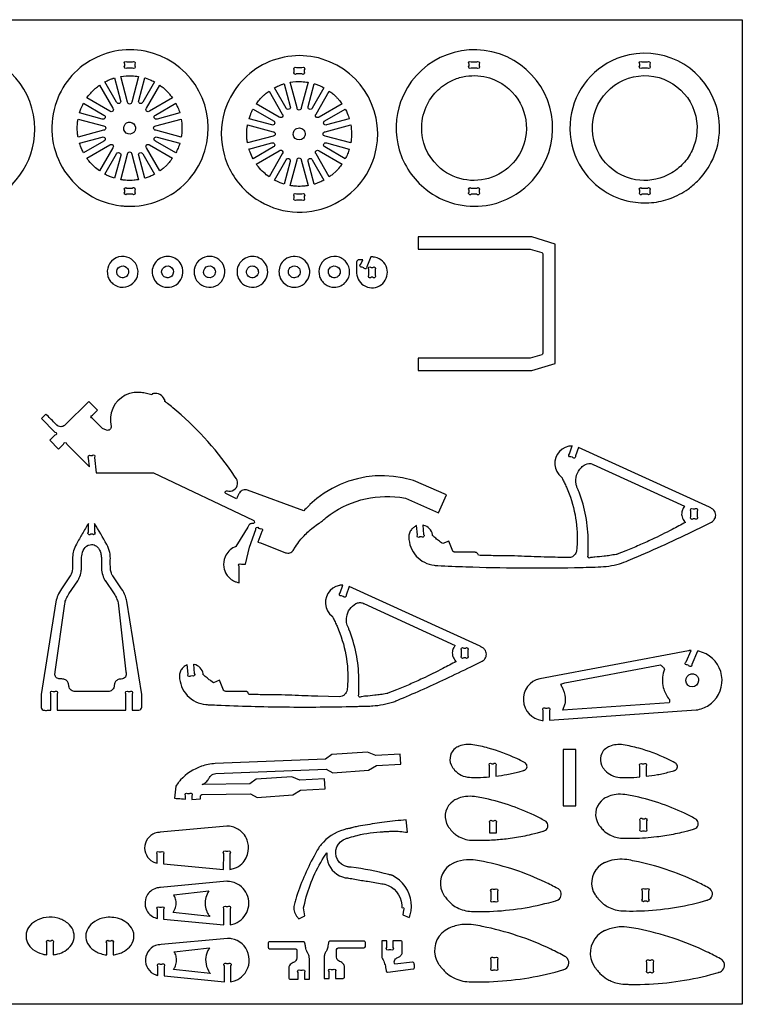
# Model space of a CAD drawing. Extents: x -1643 to 1837, y -1145 to 742.
# Tile 3 of 3: x 452 to 1837, y -1145 to 742. Entities that reach past the tile are written whole.
import ezdxf

# ---------------------------------------------------------------- set-up
doc = ezdxf.new("R2010")
doc.units = 0
doc.header["$MEASUREMENT"] = 0
doc.layers.get('0').update_dxf_attribs({"linetype": 'CONTINUOUS'})
doc.layers.add('SECTIONCUTEDGES', color=18, linetype='CONTINUOUS')

msp = doc.modelspace()

# ---------------------------------------------------------------- linework, layer by layer
msp.add_lwpolyline([(1837.2, -1144.6), (-1643.2, -1144.6), (-1643.2, 741.9), (1837.2, 741.9)], close=True)
at = {"layer": 'SECTIONCUTEDGES'}
for points in [[(209.6, 444.5, 0.325322), (377.3, 389.5, 0.325497), (481.1, 532.1, 0.371858), (353.1, 680.4, 0.371962), (187.7, 575.4, 0.115164), (183.4, 507.4, 0.115322)], [(664.1, 384.4, 0.112364), (728.6, 399.3, 0.210055), (807, 490.9, 0.414116), (706.8, 677.8, 0.414311), (520, 577.7, 0.221929), (538.1, 452, 0.222236), (646, 385.4, 0.015157), (654.8, 384.7, 0.014233)], [(1231, 416.5, 0.206957), (1345.9, 386.1, 0.283205), (1466, 487.5, 0.410681), (1372, 676.2, 0.410721), (1182.3, 584.5, 0.157062), (1179.6, 492.7, 0.156826)], [(657.6, 661.2), (668.2, 661.2, -1), (672.5, 657), (672.5, 653.5, -1), (668.2, 649.2), (657.6, 649.2, -1), (653.3, 653.5), (653.3, 657, -1)], [(890.4, 409.7, 0.254136), (1030.2, 379.1, 0.254134), (1131.9, 479.7, 0.414116), (1031.7, 666.6, 0.414311), (844.9, 566.4, 0.14489), (844.4, 481.3, 0.144775)], [(1317.7, 661.2), (1328.3, 661.2, -1), (1332.6, 657), (1332.6, 653.5, -1), (1328.3, 649.2), (1317.7, 649.2, -1), (1313.4, 653.5), (1313.4, 657, -1)], [(1572.4, 413.7, 0.096009), (1622.5, 393.6, 0.068853), (1663.3, 391.5, 0.067711), (1699.2, 399.5, 0.064759), (1733.3, 417.5, 0.042288), (1751.1, 432.4, 0.076087), (1777.1, 467.6, 0.210202), (1785.1, 582.7, 0.404304), (1606.2, 670.8, 0.290152), (1507.9, 553, 0.289788)], [(1644.9, 661.2), (1655.5, 661.2, -1), (1659.7, 657), (1659.7, 653.5, -1), (1655.5, 649.2), (1644.9, 649.2, -1), (1640.6, 653.5), (1640.6, 657, -1)], [(982.5, 650), (993.1, 650, -1), (997.4, 645.7), (997.4, 642.2, -1), (993.1, 638), (982.5, 638, -1), (978.3, 642.2), (978.3, 645.7, -1)], [(633.9, 630.4), (645.5, 586.9, -1), (637.8, 583.7), (615.3, 622.7, -0.012176), (623.7, 626.7, -0.019565), (629.1, 628.9, -0.009363), (631.5, 629.7, 0.003121)], [(680, 633.2), (666.9, 584.2, -1), (658.7, 584.2), (645.6, 633.2, -0.057699), (667.1, 634.5, -0.024823)], [(710.4, 622.8), (687.8, 583.7, -1), (680.1, 586.9), (691.7, 630.5, 0.006199), (692.2, 630.4, -0.0186), (692.6, 630.3), (701.9, 626.9, -0.018388), (706.2, 624.9, 0.006129)], [(1005, 621.9), (991.8, 572.9, -1), (983.6, 572.9), (970.5, 621.9, -0.057699), (992, 623.3, -0.024823)], [(1253.6, 461.6, -0.211285), (1222.6, 536.5, -0.111358), (1233.5, 580, -0.08886), (1254.1, 607.4, -0.085912), (1283.8, 626.8, -0.063127), (1307.3, 633.5, -0.114379), (1352.8, 630.2, -0.173245), (1406.7, 589.7, -0.172762), (1422.8, 524, -0.286521), (1357.7, 440.1, -0.286207)], [(1715.8, 458.4, -0.083314), (1686.7, 440.9, -0.158081), (1625, 437, -0.418063), (1553.2, 560.5, -0.417665), (1677.6, 630.9, -0.195857), (1737.2, 584.3, -0.195502), (1747.3, 509.2, -0.076037), (1735.4, 481.2, -0.077055)], [(605, 616.4), (630.4, 572.5, -1), (624.6, 566.7), (580.7, 592, -0.014778), (586.6, 599.5, -0.028539), (593.5, 606.9, -0.018438), (597.7, 610.7, -0.011345)], [(744.9, 592), (701, 566.7, -1), (695.2, 572.5), (720.6, 616.4, 0.006303), (723.7, 614.1, -0.01891), (726.8, 611.8, -0.017187), (730.5, 608.6, -0.012321), (735.3, 603.7, -0.018926), (739.3, 599.2, -0.012469)], [(930, 605.2), (955.4, 561.2, -1), (949.6, 555.4), (905.6, 580.8, -0.014778), (911.5, 588.3, -0.028539), (918.4, 595.6, -0.018438), (922.7, 599.4, -0.011345)], [(958.8, 619.2), (970.5, 575.7, -1), (962.7, 572.5), (940.2, 611.4, -0.012176), (948.6, 615.4, -0.019565), (954, 617.6, -0.009363), (956.4, 618.4, 0.003121)], [(1035.3, 611.5), (1012.8, 572.5, -1), (1005, 575.7), (1016.7, 619.2, 0.006199), (1017.1, 619.1, -0.0186), (1017.6, 619), (1026.9, 615.6, -0.018388), (1031.1, 613.6, 0.006129)], [(1069.9, 580.8), (1025.9, 555.4, -1), (1020.1, 561.2), (1045.5, 605.1, 0.006303), (1048.6, 602.9, -0.01891), (1051.7, 600.5, -0.017187), (1055.4, 597.3, -0.012321), (1060.2, 592.5, -0.018926), (1064.2, 588, -0.012469)], [(574.4, 581.8), (613.4, 559.3, -1), (610.1, 551.5), (566.7, 563.2, -0.012918), (569.4, 570.9, -0.018758), (571.5, 576.1, -0.010898), (572.9, 579, 0.003632)], [(759, 563.2), (715.5, 551.5, -1), (712.3, 559.3), (751.2, 581.8, -0.026072), (755.1, 573.7, -0.02074)], [(899.3, 570.6), (938.3, 548.1, -1), (935.1, 540.3), (891.6, 551.9, -0.012918), (894.3, 559.7, -0.018758), (896.5, 564.9, -0.010898), (897.9, 567.7, 0.003632)], [(1083.9, 551.9), (1040.4, 540.3, -1), (1037.2, 548.1), (1076.2, 570.6, -0.026072), (1080, 562.5, -0.020703)], [(563.9, 551.5), (612.9, 538.4, -1), (612.9, 530.2), (563.9, 517, 0.006429), (563.3, 520.6, -0.01929), (562.8, 524.1), (562.3, 534.3), (562.8, 544.4, -0.018896), (563.3, 548, 0.006298)], [(761.7, 517.1), (712.7, 530.2, -1), (712.7, 538.4), (761.7, 551.5, -0.035509), (763.1, 535.7, -0.037792), (762.3, 520.8, -0.007975), (762, 518.9, 0.002658)], [(667.2, 523.7, -0.781821), (654, 541.5, -0.781093), (674, 532, -0.122906), (671.6, 527, -0.122447)], [(888.8, 540.2), (937.8, 527.1, -1), (937.8, 518.9), (888.8, 505.8, 0.006429), (888.2, 509.3, -0.01929), (887.7, 512.9), (887.2, 523), (887.7, 533.2, -0.018896), (888.2, 536.7, 0.006298)], [(992, 512.4, -0.385134), (977.7, 517.6, -0.384041), (981.4, 532.5, -0.445044), (997.8, 528.4, -0.443903)], [(1086.7, 505.8), (1037.6, 518.9, -1), (1037.6, 527.1), (1086.6, 540.3, -0.035509), (1088.1, 524.4, -0.037792), (1087.2, 509.6, -0.007975), (1087, 507.7, 0.002658)], [(566.6, 505.3), (610.1, 517, -1), (613.4, 509.2), (574.4, 486.7, -0.020623), (568.6, 499.5, -0.019978), (566.8, 504.4, -0.019766), (566.7, 504.9, 0.006588)], [(751.2, 486.7), (712.3, 509.2, -1), (715.5, 517), (759, 505.4, -0.023422), (755.6, 496, -0.022807)], [(580.7, 476.5), (624.6, 501.9, -1), (630.4, 496.1), (605.1, 452.2, -0.024397), (594.8, 460.4, -0.042082), (584.6, 471.3, -0.010889), (582.6, 473.9, 0.00363)], [(720.6, 452.1), (695.2, 496.1, -1), (701, 501.9), (744.9, 476.5, -0.014529), (738.4, 468.2, -0.022653), (733.9, 463.2), (726.8, 456.8, -0.018394), (723.7, 454.4, 0.006131)], [(891.5, 494.1), (935.1, 505.8, -1), (938.3, 498), (899.3, 475.5, -0.020623), (893.5, 488.2, -0.019978), (891.8, 493.2, -0.019766), (891.6, 493.6, 0.006588)], [(905.6, 465.3), (949.6, 490.6, -1), (955.4, 484.8), (930, 440.9, -0.024397), (919.8, 449.2, -0.042082), (909.5, 460.1, -0.010889), (907.5, 462.7, 0.00363)], [(1045.5, 440.9), (1020.1, 484.8, -1), (1025.9, 490.6), (1069.9, 465.3, -0.014529), (1063.4, 457, -0.022653), (1058.8, 452), (1051.7, 445.5, -0.018394), (1048.6, 443.2, 0.006131)], [(1076.2, 475.5), (1037.2, 498, -1), (1040.4, 505.8), (1083.9, 494.1, -0.023422), (1080.5, 484.7, -0.022807)], [(615.3, 445.8), (637.8, 484.8, -1), (645.6, 481.6), (633.9, 438.1, -0.012234), (626.4, 440.7, -0.017991), (621.4, 442.8, -0.010478), (618.3, 444.3, 0.003492)], [(645.6, 435.4), (658.7, 484.4, -1), (666.9, 484.4), (680, 435.4, -0.013089), (671.3, 434.3, -0.036535), (657.8, 434, -0.015577), (652.4, 434.4, -0.012352)], [(691.7, 438.1), (680.1, 481.6, -1), (687.8, 484.8), (710.4, 445.8, 0.006248), (706.2, 443.7, -0.018746), (701.9, 441.7), (692.6, 438.3, -0.018599), (692.2, 438.2, 0.006199)], [(940.2, 434.6), (962.7, 473.6, -1), (970.5, 470.4), (958.8, 426.9, -0.012234), (951.3, 429.5, -0.017991), (946.3, 431.6, -0.010478), (943.3, 433, 0.003492)], [(970.5, 424.1), (983.6, 473.1, -1), (991.8, 473.1), (1005, 424.1, -0.013089), (996.2, 423, -0.036535), (982.7, 422.7, -0.015577), (977.3, 423.2, -0.012352)], [(1016.7, 426.8), (1005, 470.4, -1), (1012.8, 473.6), (1035.3, 434.5, 0.006248), (1031.1, 432.4, -0.018746), (1026.9, 430.4), (1017.6, 427, -0.018599), (1017.1, 426.9, 0.006199)], [(672.5, 415.1), (672.5, 411.6, -1), (668.2, 407.3), (657.6, 407.3, -1), (653.3, 411.6), (653.3, 415.1, -1), (657.6, 419.3), (668.2, 419.3, -1)], [(1317.7, 419.3), (1328.3, 419.3, -1), (1332.6, 415.1), (1332.6, 411.6, -1), (1328.3, 407.3), (1317.7, 407.3, -1), (1313.4, 411.6), (1313.4, 415.1, -1)], [(1644.9, 419.3), (1655.5, 419.3, -1), (1659.7, 415.1), (1659.7, 411.6, -1), (1655.5, 407.3), (1644.9, 407.3, -1), (1640.6, 411.6), (1640.6, 415.1, -1)], [(982.5, 408.1), (993.1, 408.1, -1), (997.4, 403.8), (997.4, 400.3, -1), (993.1, 396.1), (982.5, 396.1, -1), (978.3, 400.3), (978.3, 403.8, -1)], [(1215.9, 69.8), (1433.8, 69.8), (1478.3, 83.3), (1478.3, 312.1), (1433.8, 325.7), (1215.9, 325.7), (1215.9, 302.4), (1430.3, 302.4), (1452.9, 295.6, -0.331314), (1455.1, 292.8), (1455.1, 102.7, -0.331314), (1452.9, 99.8), (1430.3, 93.1), (1215.9, 93.1)], [(630.6, 236, 0.865068), (673.9, 275.2, 0.86425), (621.2, 250, 0.072818), (624.8, 242.3, 0.072347)], [(717.8, 235.1, 0.318391), (751.9, 234.2, 0.317954), (764.1, 266.2, 0.517503), (719, 283.3, 0.517001)], [(797.1, 236, 0.74091), (844.2, 267.2, 0.740811), (787.6, 267.6, 0.14889), (787.5, 250.3, 0.148825)], [(879.3, 236, 0.331799), (914.6, 234.3, 0.331521), (926.3, 267.6, 0.502041), (881.7, 283.3, 0.501728)], [(962, 234.3, 0.63423), (1007.9, 261.6, 0.633992), (957.6, 279.7, 0.223996), (949.1, 256, 0.223818)], [(1037.3, 235.1, 0.166963), (1054.9, 229.2, 0.218695), (1077.8, 240, 0.177291), (1084.5, 258.4, 0.171132), (1077.8, 277.6, 0.189397), (1059.6, 288, 0.183559), (1038.5, 283.3, 0.164151), (1027.3, 268.9, 0.158029), (1026.8, 250, 0.081931), (1030.7, 242, 0.075339)], [(1125.3, 287.3), (1117.2, 268.7, -1), (1111.6, 266.5), (1108.4, 267.9, -1), (1106.2, 273.5), (1109.7, 281.5), (1101, 281.5, 0.146455), (1099.4, 280.7, 0.196282), (1097.8, 277.1), (1097.8, 256.3, 0.597776), (1144.9, 234.1, 0.597766), (1137.5, 285.6, 0.052723), (1132, 286.9, 0.044487)], [(646, 247.9, -0.127868), (640.8, 251.3, -0.137935), (638.3, 256.5, -0.320239), (643.9, 268.6, -0.324958), (657, 267.2, -0.217691), (660.8, 258.4, -0.220677), (656.6, 250, -0.140127), (650.6, 247.5, -0.112138)], [(732.6, 247.8, -0.15519), (726.5, 251.9, -0.312546), (725.8, 264.7, -0.392669), (740.6, 268.9, -0.389755), (745.9, 254.4, -0.204093), (739.9, 248.4, -0.136251), (733.2, 247.7, -0.015884), (732.9, 247.7, -0.015468)], [(808.6, 250, -0.389326), (806.7, 265.4, -0.393682), (821.7, 268.5, -0.425563), (825.3, 252.6, -0.30245), (813.5, 247.7, -0.064927), (811, 248.5, -0.063676)], [(887.4, 254.9, -0.275396), (889.4, 266.1, -0.267762), (900.4, 269.9, -0.183622), (907, 265.9, -0.175376), (909.5, 258.2, -0.249087), (904.2, 249.2, -0.472136)], [(974.6, 248.1, -0.160814), (969.1, 252.5, -0.156528), (967.1, 259.4, -0.261047), (972.8, 268.6, -0.251161), (983.9, 268.8, -0.13635), (988.1, 264.9, -0.240204), (988.9, 254.4, -0.195756), (983.1, 248.4, -0.192418)], [(1051.1, 248.1, -0.355945), (1043.7, 260.5, -0.188687), (1047.8, 267.5, -0.315158), (1060.9, 268.4, -0.316961), (1066.1, 256.5, -0.219082), (1060.6, 248.9, -0.217765)], [(1125.6, 267.4), (1129.1, 267.4, -1), (1133.3, 263.2), (1133.3, 252.5, -1), (1129.1, 248.3), (1125.6, 248.3, -1), (1121.3, 252.5), (1121.3, 263.2, -1)], [(493.8, -22.4), (519.6, -48.3, -1), (519.6, -54.3), (509.9, -63.9), (526.7, -80.7), (536.3, -71.1, -1), (542.3, -71.1), (585.9, -114.7), (584.2, -98, -1), (588, -93.4), (591.1, -93.1, -1), (595.7, -96.8), (598.7, -126.4), (708.4, -126.4), (899.8, -216.8, -0.168887), (901.7, -218.8, -0.362921), (900.5, -223.1, -0.089504), (899.3, -223.6, -0.079719), (898, -223.7, 0.015746), (896.2, -223.7, 0.104795), (894.2, -224.1, 0.167951), (891.2, -226.8, -0.009744), (883.1, -240.9), (866.6, -267.7, -0.104608), (866.1, -267.9, 0.035992), (863.9, -268.8, 0.188726), (845.7, -287.4, 0.136053), (843.2, -307, 0.111308), (848.5, -320.9, 0.142971), (864.4, -334.4, 0.032757), (867.2, -335.4, 0.017693), (872.6, -336.8), (872.6, -305.7, -1), (876.9, -301.4), (884.6, -301.4), (892.7, -268.5), (904.6, -234.9, -1), (910.1, -232.3), (913.4, -233.5, -1), (915.9, -238.9), (908.8, -259, -0.0051), (913.6, -260.5, -0.011435), (915.8, -261.2), (961.7, -279.3, 0.161502), (969.8, -279.6, 0.169689), (976.2, -275, 0.018768), (978.3, -271.6, -0.030198), (987.3, -258.3, -0.042786), (1003.8, -240.3, -0.036783), (1026.1, -222.6, -0.013895), (1028.4, -221.1, 0.025116), (1030.8, -219.6, 0.025774), (1033.9, -217, -0.018155), (1039.6, -212.1, -0.204103), (1180.4, -173.2), (1191.8, -175.1), (1254.9, -202.7), (1269.9, -168.4), (1206.8, -140.8), (1185.7, -135.8), (1168.5, -133.1), (1151.1, -132), (1133.7, -132.3), (1116.4, -134.2), (1099.3, -137.5), (1082.6, -142.4), (1066.3, -148.6), (1050.7, -156.3), (1035.8, -165.2), (1021.7, -175.5), (1008.5, -186.9, 0.013028), (1006, -189.3, -0.002171), (996.4, -199.4), (888.6, -159.5, 0.161142), (880, -159.5, 0.167596), (873.4, -164.5, 0.03262), (872.1, -166.8, -0.002417), (867.4, -176.1), (846.9, -165.8, -0.162704), (846.1, -164.5, -0.252017), (846.9, -161.5, -0.283369), (850.1, -160.7, 0.098494), (856, -161.3, 0.501374), (868.7, -140.6, 0.048434), (867.5, -138.1, 0.007698), (858, -123.9, 0.069513), (745.4, -1.5, 0.005338), (735.2, 6.7, 0.010401), (729.9, 10.7, -0.035073), (730.4, 11.6, 0.136057), (730.6, 12.1, 0.100505), (730.5, 12.5, 0.016455), (729.6, 14.5, 0.341491), (708.6, 25.4, 0.016455), (706.4, 25, 0.112005), (706.1, 24.8, 0.134653), (705.9, 24.5, -0.022312), (705.3, 23.2, 0.028235), (695.1, 25.9, 0.028606), (684.8, 27.5, 0.006314), (681.6, 27.8, 0.013802), (680.2, 27.8), (671.3, 27.5), (662.7, 25.6), (654.5, 22.3), (646.9, 17.7), (640.3, 11.9), (634.7, 5), (630.4, -2.8), (627.5, -11.1), (626, -19.8), (626, -28.7), (627.6, -37.4, -0.120312), (626.9, -40.7, -0.115005), (624.7, -43.5, -0.125142), (621.8, -44.8, -0.119875), (618.5, -44.6), (610.8, -41.6), (591.5, -22, -1), (591.5, -16.1), (601.2, -6.4), (584.4, 10.4), (539.4, -34.5, -0.145804), (533, -37.7, -0.210214), (524, -35.5, -0.016381), (523.6, -35.2, -0.008191), (522.8, -34.5, -0.009829), (518.7, -30.4, 0.001638), (502.3, -13.9)], [(1523, -77.6), (1517.2, -94, -1), (1511.8, -96.6), (1508.5, -95.4, -1), (1505.9, -90), (1511.3, -74.9, -0.009124), (1506.8, -75.2, 0.035207), (1504.4, -75.5), (1497.8, -77.5), (1491.8, -80.9), (1486.6, -85.4), (1482.4, -91), (1479.5, -97.2), (1477.9, -103.9), (1477.8, -110.8), (1479.1, -117.6), (1481.8, -124), (1485.7, -129.6), (1490.7, -134.4, -0.066761), (1491.3, -135.5, 0.023228), (1492.2, -137.5, 0.00512), (1496.2, -145.6, -0.014428), (1500, -153.7, -0.05613), (1516.5, -206.5, -0.057387), (1520.5, -260.4, -0.014084), (1519.5, -274.9, -0.122169), (1517.1, -281.9, -0.258679), (1503.9, -288.8, -0.000991), (1463.3, -287.8, -0.003047), (1413.7, -286.1, 0.006155), (1387, -285.3, 0.003714), (1373.3, -285.2, -0.004918), (1359.6, -285.1, -0.002398), (1345.4, -284.7, 0.000799), (1331.2, -284.3, 0.028598), (1330, -281.6, 0.161536), (1327.5, -279.2, 0.057098), (1326.3, -278.8, 0.047308), (1324.9, -278.6), (1286.6, -278.6, -0.081624), (1284.8, -278, -0.074835), (1283, -276.9, -0.020482), (1282.6, -276.5, -0.045194), (1282.5, -276.4), (1274.5, -257.1), (1263, -261.9), (1260.4, -260.2, -0.015251), (1253, -254.7, -0.015251), (1245.9, -248.7, 0.009145), (1244, -247.1, -0.096768), (1243.6, -246.6, -0.120073), (1243.5, -245.9, 0.047499), (1243.3, -244.6, 0.141524), (1237.3, -233.3, 0.141524), (1226.3, -227, 0.016567), (1225.4, -226.8, -0.005522), (1224.5, -226.6), (1226.3, -244.2, -1), (1222.5, -248.8), (1219, -249.2, -1), (1214.4, -245.4), (1212.5, -227.2, 0.004185), (1207.3, -230.8, 0.073254), (1202.8, -235, 0.086359), (1199.1, -241.7, 0.085895), (1197.9, -249.3, 0.181323), (1212.2, -285.7, 0.182665), (1246.7, -303.5, 0.017132), (1253.4, -304.1, 0.002988), (1307.4, -306.3, 0.006952), (1411.4, -308.5, 0.006952), (1515.5, -307.8, 0.001959), (1560.6, -306.7, 0.061284), (1601.5, -300.5, 0.032703), (1618.5, -294.5, 0.000916), (1636.6, -286.7, 0.00617), (1696.8, -259.9, 0.006143), (1756.5, -231.4), (1778.3, -220.6, 0.107121), (1783.5, -215.9, 0.158648), (1786.3, -207.5, 0.179758), (1782.8, -198.1, 0.084569), (1778.3, -194.4, 0.011402), (1776.8, -193.6, 0.006019), (1774, -192.2)], [(1547, -288.7), (1545.9, -288.7, -1), (1541.7, -284.4), (1541.7, -282, -0.005457), (1541.7, -269.7, -0.005557), (1541.8, -263.9, 0.010785), (1541.9, -258, 0.044291), (1537.3, -209.5, 0.045327), (1524.4, -163.6, 0.011839), (1520.3, -153.6, -0.056794), (1518.6, -148, -0.12358), (1519.6, -130.9, -0.12042), (1528.7, -115.9, -0.074062), (1536.3, -110.3, -0.231079), (1550, -109.8, -0.017826), (1550.6, -110.1, 0.011527), (1551.2, -110.4), (1726.6, -190.4, 0.033575), (1723.9, -194.2, 0.089461), (1721.3, -200.9, 0.115413), (1721.7, -210.8, 0.115536), (1726.5, -219.5, 0.020408), (1727.3, -220.4, -0.006802), (1728.2, -221.2, -0.003887), (1702.7, -234.8, -0.01123), (1663.9, -254, -0.006478), (1639.2, -265.1, -0.006479), (1614.2, -275.6), (1597.4, -282.3, -0.027258), (1595.4, -282.7, -0.004531), (1583.2, -284.7, -0.00906), (1572.6, -286.1, -0.005336), (1554.6, -287.9, -0.019134), (1552.7, -288, -0.021054)], [(1738.5, -210.3), (1738.5, -199.7, -1), (1742.7, -195.4), (1746.3, -195.4, -1), (1750.5, -199.7), (1750.5, -210.3, -1), (1746.3, -214.6), (1742.7, -214.6, -1)], [(511.7, -581.3), (511.7, -549.7, -1), (515.9, -545.4), (519.5, -545.4, -1), (523.7, -549.7), (523.7, -581.3), (655.7, -581.3), (655.7, -549.7, -1), (659.9, -545.4), (663.5, -545.4, -1), (667.7, -549.7), (667.7, -581.3), (680.7, -581.3, 0.185813), (684.4, -579.4, 0.172664), (686.1, -575.3), (686.1, -551.2), (657.5, -372.3, 0.048631), (654.7, -362.7, 0.053476), (647.3, -348.7), (630.3, -323.9, -0.042369), (628.7, -320.8, -0.05136), (626.4, -312.7, -0.022282), (626, -309.6, -0.018567), (625.8, -305.9, -0.006146), (625.8, -289.6, 0.052443), (624.8, -279.2, 0.080341), (618.8, -263.4, 0.0006), (595.7, -223.2), (595.7, -239.9, -1), (591.5, -244.1), (587.9, -244.1, -1), (583.7, -239.9), (583.7, -223.2, -0.001265), (572.1, -243, 0.003794), (560.7, -263, 0.058244), (555.4, -275.5, 0.063092), (553.5, -287.8, 0.016618), (553.5, -302.5, -0.039019), (553.2, -310.5, -0.08946), (549.3, -323.3, -0.007435), (549.1, -323.7, -0.011972), (549, -323.9), (531.9, -348.7, 0.048899), (525.2, -361.2, 0.053441), (521.5, -373.6), (493.3, -551.3), (493.3, -575.9, 0.185957), (495.2, -579.6, 0.172664), (499.3, -581.3, 0.016956), (503.6, -581.4, -0.004396)], [(521.5, -517.8, -0.187835), (519.5, -511.6, -0.028282), (519.8, -509.5, 0.010555), (520.2, -507.3), (538.4, -377, -0.055767), (541.1, -367.9, -0.048899), (546.2, -358.3), (563.6, -333, 0.039283), (566.3, -327.8, 0.054551), (569.8, -315.7, 0.021912), (570.4, -311.3, 0.018988), (570.7, -306.2, 0.00723), (570.7, -289.7, -0.03342), (570.9, -285.6, -0.101204), (575.4, -272, -0.223836), (586.9, -264, -0.159962), (597, -265.5, -0.155534), (604.4, -272.9, -0.055982), (607.4, -280.5, -0.058348), (608.6, -288.3, -0.012826), (608.6, -297.3, 0.009225), (608.6, -306.2, 0.056267), (610.3, -319.4, 0.058965), (614.7, -331.2, 0.007426), (615.3, -332.3, 0.011972), (615.6, -332.9), (633, -358.3, -0.04427), (637.7, -366.7, -0.04711), (640.5, -375.2, -0.004249), (640.6, -375.6, -0.011983), (640.6, -375.7), (655.7, -507.3, -0.002653), (656.2, -511.6, -0.124044), (655.7, -515.5, -0.265958), (648.8, -521.1, -0.032026), (644.7, -521.5, 0.095423), (640.6, -522.4, 0.129798), (635.8, -526.2, 0.129739), (633.5, -531.8, 0.026744), (633.3, -534.2, -0.059933), (633, -536.5, -0.165101), (628.8, -542.7, -0.156708), (621.4, -545.4), (558, -545.4, -0.145829), (551, -543, -0.209993), (546.1, -534.9, -0.017729), (545.9, -531.9, 0.079747), (545.2, -528.9, 0.142824), (541.1, -523.7, 0.142126), (534.7, -521.4, 0.022063), (530.9, -521.3, -0.046173), (527.1, -521.1, -0.187835)], [(1083.4, -344.1), (1077.6, -360.5, -1), (1072.2, -363.1), (1068.8, -361.9, -1), (1066.3, -356.5), (1071.6, -341.4, -0.009124), (1067.1, -341.7, 0.035207), (1064.8, -342), (1058.2, -344.1), (1052.1, -347.4), (1046.9, -352), (1042.8, -357.5), (1039.9, -363.7), (1038.3, -370.5), (1038.2, -377.4), (1039.5, -384.1), (1042.1, -390.5), (1046.1, -396.2), (1051.1, -400.9, -0.066761), (1051.7, -402, 0.023228), (1052.6, -404.1, 0.00512), (1056.6, -412.1, -0.014428), (1060.4, -420.2, -0.058639), (1077.3, -475.3, -0.059897), (1080.6, -531.7, -0.014451), (1079.7, -542.1, -0.181237), (1074.9, -551.3, -0.094922), (1070.3, -554.2, -0.087412), (1064.4, -555.3), (1023.6, -554.3, -0.003047), (974, -552.6, 0.006155), (947.3, -551.8, 0.003714), (933.7, -551.7, -0.004918), (920, -551.6, -0.002398), (905.8, -551.2, 0.000799), (891.5, -550.8, 0.028598), (890.3, -548.2, 0.161536), (887.9, -545.7, 0.057098), (886.7, -545.3, 0.047308), (885.2, -545.1), (847, -545.1, -0.088454), (845.2, -544.6, -0.074835), (843.3, -543.4, -0.020482), (843, -543.1, -0.045194), (842.9, -542.9), (834.9, -523.6), (823.4, -528.4), (818.3, -524.9, -0.015251), (812.7, -520.7, -0.012477), (806.3, -515.2, 0.009145), (804.4, -513.6, -0.096768), (804, -513.1, -0.120073), (803.8, -512.4, 0.047499), (803.7, -511.1, 0.141524), (797.7, -499.8, 0.141524), (786.7, -493.5, 0.016567), (785.8, -493.3, -0.005522), (784.9, -493.1), (786.7, -510.7, -1), (782.9, -515.4), (779.4, -515.7, -1), (774.7, -511.9), (772.9, -493.8, 0.004185), (767.6, -497.3, 0.073254), (763.2, -501.5, 0.086359), (759.5, -508.2, 0.085895), (758.3, -515.8, 0.185891), (773.2, -552.7, 0.184789), (809.1, -570.3, 0.011293), (813.2, -570.6, -0.000025), (829.9, -571.3, 0.008699), (961, -574.9, 0.008533), (1094.8, -573.9, 0.002513), (1104.2, -573.6, -0.003747), (1113.7, -573.4, 0.001648), (1123.5, -573.1, 0.012595), (1128.7, -572.9, 0.03009), (1148.7, -570.1, 0.028719), (1169.1, -564.8, 0.022705), (1176.7, -562, 0.003791), (1221.2, -542.7, 0.004936), (1269.1, -520.8, 0.004909), (1316.9, -497.9), (1338.7, -487.1, 0.107121), (1343.9, -482.4, 0.158648), (1346.7, -474, 0.179758), (1343.2, -464.6, 0.084569), (1338.7, -460.9, 0.011402), (1337.2, -460.1, 0.006019), (1334.4, -458.7)], [(1107.4, -555.2), (1106.3, -555.2, -1), (1102.1, -550.9), (1102.1, -548.5, -0.005457), (1102.1, -536.2, -0.002886), (1102.2, -528.2, 0.011204), (1102.2, -520.1, 0.045332), (1097, -472.2, 0.045335), (1083.2, -426.1, 0.013972), (1080.9, -420.8, -0.030249), (1079.8, -417.9, -0.04675), (1078.6, -412.9, -0.071998), (1078.8, -402.3, -0.113056), (1084.7, -387.6, -0.112492), (1096.5, -376.9, -0.11859), (1103.3, -375, -0.115868), (1110.4, -376.3, -0.017826), (1111, -376.6, 0.011527), (1111.6, -376.9), (1287, -456.9, 0.03732), (1284, -461.2, 0.102803), (1281.5, -468.6, 0.112003), (1282.5, -478.4, 0.112091), (1287.7, -486.9, 0.01533), (1288.1, -487.3, -0.00511), (1288.5, -487.7, -0.003887), (1263.1, -501.3, -0.01123), (1224.2, -520.5, -0.006478), (1199.6, -531.6, -0.006479), (1174.6, -542.1), (1157.8, -548.8, -0.027258), (1155.8, -549.2, -0.004531), (1143.6, -551.2, -0.00906), (1133, -552.6, -0.005336), (1115, -554.4, -0.019134), (1113.1, -554.5, -0.021054)], [(1298.9, -476.8), (1298.9, -466.2, -1), (1303.1, -462), (1306.6, -462, -1), (1310.9, -466.2), (1310.9, -476.8, -1), (1306.6, -481.1), (1303.1, -481.1, -1)], [(1455.7, -600.9), (1455.7, -581.5, -1), (1459.9, -577.2), (1463.4, -577.2, -1), (1467.7, -581.5), (1467.7, -600.2), (1748.5, -580.6, 0.064499), (1761.5, -577.4, 0.11269), (1782.9, -563, 0.26871), (1795.8, -507.2, 0.268886), (1753.8, -468.1, 0.009244), (1752.7, -467.9, -0.003081), (1751.6, -467.7), (1740.3, -493.5, -1), (1734.7, -495.7), (1731.5, -494.3, -1), (1729.3, -488.7), (1738.9, -466.8, 0.007419), (1735.5, -467, 0.015637), (1733.9, -467.2), (1448.9, -520.8, 0.364198), (1417.5, -562.6, 0.365133), (1453.3, -600.7, 0.008463), (1454.5, -600.8, -0.002821)], [(1493.2, -581.3), (1497.8, -568, 0.033242), (1498.2, -565.9, 0.018338), (1498.5, -562.1, 0.037378), (1498.4, -558.9, 0.017912), (1497.5, -552.4, 0.022888), (1496.3, -547.4, 0.034926), (1495.2, -544.2, 0.01324), (1492.2, -537.7, -0.004413), (1489, -531.2, 0.006445), (1492.9, -530, -0.019338), (1496.9, -528.9), (1680.4, -494.3), (1682.6, -496.1, -0.018379), (1684.6, -498, -0.018378), (1686.5, -500.1), (1688.2, -502.3), (1686.7, -506.5, 0.139305), (1685.7, -537.7, 0.102133), (1695.8, -558.6, 0.033661), (1696.9, -560, -0.097619), (1697.5, -560.8, -0.082482), (1697.6, -561.5, -0.025939), (1697.7, -563.9, -0.02594), (1697.6, -565, -0.012951), (1697.2, -567)], [(1732.7, -532.9, -0.908595), (1747.8, -513.4, -0.9083), (1736.7, -535.4, -0.048053), (1734.6, -534.4, -0.047891)], [(1352.6, -708.7), (1352.6, -687.8, -1), (1356.9, -683.6), (1360.4, -683.6, -1), (1364.6, -687.8), (1364.6, -707.5, 0.01908), (1386.1, -704.3, 0.017443), (1409.3, -699), (1417.7, -696.7, -0.038389), (1419.3, -696.2, 0.080703), (1420.9, -695.5, 0.501374), (1421.8, -682.9, 0.054447), (1419.8, -681.6, 0.011126), (1404.7, -673.9, 0.045142), (1350.3, -653.7, 0.025718), (1320.6, -647.2, 0.068137), (1307.2, -646.9, 0.069566), (1294.4, -650.1, 0.072806), (1286.5, -654.8, 0.110709), (1279.4, -663.7), (1277.8, -667.9), (1276.9, -672.4), (1276.8, -677), (1277.4, -681.5), (1278.8, -685.8), (1281, -689.9, 0.021357), (1282.3, -691.7, 0.014133), (1285.6, -695.8, 0.103358), (1298.4, -705.6, 0.100305), (1314.4, -709.6, 0.015529), (1329.3, -709.9, 0.017374)], [(1640.9, -709), (1640.9, -688.2, -1), (1645.2, -683.9), (1648.7, -683.9, -1), (1652.9, -688.2), (1652.9, -707.8, 0.01908), (1674.4, -704.6, 0.017443), (1697.6, -699.4), (1706, -697.1, -0.038389), (1707.6, -696.5, 0.080703), (1709.2, -695.8, 0.501374), (1710.1, -683.3, 0.054447), (1708.1, -681.9, 0.011126), (1693, -674.3, 0.045142), (1638.6, -654, 0.025718), (1608.9, -647.6, 0.068137), (1595.5, -647.2, 0.069566), (1582.7, -650.4, 0.072806), (1574.8, -655.1, 0.110709), (1567.7, -664), (1566.1, -668.3), (1565.2, -672.8), (1565.1, -677.3), (1565.7, -681.8), (1567.1, -686.2), (1569.3, -690.2, 0.021357), (1570.6, -692, 0.014133), (1573.9, -696.2, 0.103358), (1586.6, -705.9, 0.100305), (1602.7, -710, 0.015529), (1617.6, -710.2, 0.017374)], [(748.9, -749.7, 0.003806), (755.2, -750.3, 0.001632), (769.8, -751.4), (769.8, -745, -1), (774, -740.8), (777.6, -740.8, -1), (781.8, -745), (781.8, -752.2), (798.3, -751.2), (798.3, -745.9, -0.408796), (801.2, -742.9), (894.5, -741.2), (907.4, -748.7), (975.5, -743.6), (990.6, -734.4), (1037.3, -731.7), (1036.1, -712.5), (989.3, -715.3), (973.4, -708.9), (905.3, -713.2), (893.3, -722), (802.1, -723.5, 0.083049), (809, -719.1, 0.08201), (814.2, -712.7, -0.01187), (815.8, -709.9, -0.066267), (818.3, -707, -0.078483), (822.9, -703.9, -0.083534), (827.8, -702.5), (1039.6, -693.9), (1052.5, -701.3), (1120.6, -696.2), (1135.7, -687.1), (1182.4, -684.3), (1181.2, -665.1), (1134.4, -667.9), (1118.5, -661.5), (1050.4, -665.8), (1038.4, -674.7), (826.7, -683.3, 0.064783), (800.7, -688.6, 0.125373), (760.5, -714.8, 0.01919), (755.6, -720.5), (751.2, -726.6)], [(1291.5, -822, 0.065635), (1303.8, -827.7, 0.062601), (1317.8, -830.1, 0.012318), (1332.4, -830.4, 0.017265), (1364.2, -829.3, 0.006228), (1369.8, -828.8, 0.002281), (1384.8, -827.3, 0.012938), (1400.2, -825.3, 0.018394), (1433.1, -818.8, 0.00664), (1444.4, -816), (1455.6, -812.9, -0.044724), (1457.1, -812.4, 0.087071), (1459.9, -811.2, 0.501374), (1461, -794.5, 0.052991), (1458.8, -793, 0.012578), (1438.2, -782.5, 0.062543), (1337.7, -749.1, 0.01309), (1323.8, -746.7, 0.069731), (1306.8, -746.6, 0.049289), (1294, -749.6, 0.034019), (1288.3, -752, 0.017944), (1284.4, -754.2, 0.01715), (1283, -755.1), (1278.3, -759), (1274.3, -763.6), (1271.2, -768.8), (1269, -774.5), (1267.8, -780.5), (1267.7, -786.6), (1268.6, -792.6), (1270.4, -798.4), (1273.3, -803.8, 0.030734), (1275.1, -806.3, -0.007019), (1277, -808.6, 0.03989), (1284.2, -816.5, 0.046849)], [(1583.2, -820.1, 0.113994), (1606.5, -826.3, 0.012132), (1629.3, -826.4, 0.014603), (1651.4, -825.4, 0.007186), (1673.1, -823.4, 0.012938), (1688.5, -821.4, 0.018394), (1721.4, -814.9, 0.00664), (1732.6, -812.1), (1743.8, -809, -0.044724), (1745.4, -808.5, 0.087071), (1748.1, -807.3, 0.501374), (1749.3, -790.6, 0.052991), (1747.1, -789.1, 0.012578), (1726.5, -778.6, 0.062543), (1626, -745.2, 0.01309), (1612.1, -742.8, 0.069731), (1595.1, -742.7, 0.049289), (1582.2, -745.7, 0.034019), (1576.5, -748.2, 0.017944), (1572.7, -750.3, 0.01715), (1571.3, -751.2), (1566.6, -755.1), (1562.6, -759.7), (1559.5, -764.9), (1557.3, -770.6), (1556.1, -776.6), (1556, -782.7), (1556.8, -788.7), (1558.7, -794.5), (1561.5, -799.9, 0.030734), (1563.3, -802.4, -0.007019), (1565.3, -804.7, 0.03239), (1571.2, -811.4, 0.073161)], [(987.2, -980.7), (998.8, -975.1), (996.3, -959.9), (998.3, -950.6, -0.083655), (1035.2, -862.6, -0.00626), (1037.9, -858.6, 0.002087), (1040.5, -854.6, 0.006638), (1040.5, -860.1, 0.043175), (1041.1, -866.4), (1042.5, -872.1), (1044.7, -877.6), (1047.6, -882.7), (1051.2, -887.4), (1055.3, -891.6), (1060, -895.3), (1065.1, -898.2), (1070.5, -900.5), (1076.2, -902, 0.028044), (1079.2, -902.4, -0.017732), (1082.1, -902.8, -0.012811), (1094.7, -905.1, 0.01328), (1107.4, -907.3, 0.012993), (1113.2, -908.1, -0.01195), (1119, -908.8, -0.010726), (1132.7, -911.1, 0.00932), (1146.4, -913.5, -0.00474), (1151.2, -914.3, -0.025801), (1152, -914.5, -0.314046), (1184.4, -953.9, -0.022826), (1184.4, -956.6, 0.007607), (1184.5, -959.3), (1184.9, -959.5, -1), (1187.5, -964), (1186.3, -973.5), (1198.7, -978.6, -0.00783), (1199.6, -975.9, 0.023494), (1200.5, -973.2), (1202.2, -965.3), (1202.8, -957.2), (1202.5, -949.1), (1201.1, -941), (1198.7, -933.3), (1195.4, -925.9), (1191.2, -918.9), (1186.1, -912.5), (1180.3, -906.9), (1173.8, -902), (1166.8, -897.9, 0.037256), (1165.4, -897.4, -0.003315), (1159.7, -896, 0.034716), (1087.6, -882.1, 0.01139), (1082.9, -881.6, -0.034028), (1080.3, -881.3), (1074.5, -879.4), (1069.2, -876.3), (1064.7, -872.1), (1061.2, -867), (1058.9, -861.3), (1057.9, -855.2), (1058.3, -849.1), (1060, -843.2), (1063, -837.8), (1067.1, -833.2), (1072.1, -829.6, -0.025958), (1073.4, -828.9, -0.012621), (1077.7, -827.2, -0.017599), (1084.3, -825, -0.012694), (1099.2, -820.9, -0.049711), (1149, -813.9, -0.008291), (1151.8, -813.8, 0.013835), (1154.6, -813.7, 0.008166), (1159.4, -813.3, -0.020152), (1168.2, -812.8, -0.024348), (1180.6, -813.3, -0.020289), (1195.3, -815.1), (1193, -791.2, 0.009618), (1151.1, -795.8, 0.010773), (1114, -801.4, 0.002048), (1096.9, -804.4, 0.021874), (1088.8, -806.3, 0.013096), (1086.7, -806.9, -0.020745), (1084.6, -807.5, -0.016173), (1080.6, -808.4, 0.028503), (1073.2, -810.1, 0.148721), (1029.8, -838.6, 0.008202), (1027.4, -841.6, 0.016416), (1026.2, -843.2, 0.017481), (1024.6, -845.8, 0.006923), (1016.3, -860.5, 0.047966), (981.1, -943.2, 0.008193), (978.5, -952, 0.054151), (977.6, -957.1, 0.093895), (979.1, -968.1, 0.093895), (984.4, -977.8, 0.028093), (985.8, -979.3, -0.009362)], [(1353.3, -816.8), (1353.3, -797.2, -1), (1357.6, -792.9), (1361.1, -792.9, -1), (1365.3, -797.2), (1365.3, -816.8)], [(1645.8, -789), (1649.4, -789, -1), (1653.6, -793.3), (1653.6, -808.7, -1), (1649.4, -812.9), (1645.8, -812.9, -1), (1641.6, -808.7), (1641.6, -793.3, -1)], [(715.5, -874.3), (715.5, -857, -1), (719.7, -852.7), (723.3, -852.7, -1), (727.5, -857), (727.5, -875.4), (843, -886.4), (843.1, -855.6, -1), (847.3, -851.4), (850.8, -851.4, -1), (855.1, -855.6), (855, -886.4, 0.047423), (864, -883.9, 0.099809), (877.7, -875.4, 0.170073), (890.2, -850.9, 0.122256), (888.1, -830.2, 0.096881), (880.3, -817.3, 0.123217), (862.6, -805.5, 0.038722), (857.1, -804, 0.035655), (850.9, -803.2, 0.006019), (849.5, -803.2, 0.014702), (848.9, -803.2), (721.5, -815.1, 0.005876), (717, -815.5, 0.023567), (715.9, -815.7, 0.319045), (691.9, -840.6, 0.318903), (707.6, -871.5, 0.035261), (711.1, -873, 0.02915)], [(1290.5, -959.4, 0.113994), (1317.9, -966.6, 0.012132), (1344.7, -966.7, 0.059829), (1466.3, -949.9), (1479.5, -946.3, -0.044724), (1481.3, -945.7, 0.087071), (1484.5, -944.3, 0.501374), (1485.9, -924.6, 0.052991), (1483.3, -922.9, 0.012578), (1459.1, -910.5, 0.062543), (1340.8, -871.2, 0.009794), (1325.8, -868.5, 0.06036), (1308.2, -867.8, 0.075913), (1286.1, -873.1, 0.006314), (1283.7, -874.1, 0.013802), (1282.6, -874.7), (1276.4, -878.2), (1270.9, -882.8), (1266.3, -888.3), (1262.6, -894.4), (1260, -901.1), (1258.6, -908.1), (1258.4, -915.3), (1259.5, -922.4), (1261.7, -929.2), (1265, -935.5, 0.027175), (1266.5, -937.6, -0.003463), (1269.4, -941.2, 0.032859), (1276.5, -949.2, 0.053889), (1286.4, -957, 0.018728)], [(1580.4, -958.4, 0.113994), (1607.8, -965.6, 0.012132), (1634.6, -965.8, 0.059829), (1756.2, -948.9), (1769.4, -945.3, -0.044724), (1771.2, -944.7, 0.087071), (1774.4, -943.3, 0.501374), (1775.7, -923.7, 0.052991), (1773.2, -921.9, 0.012578), (1749, -909.6, 0.062543), (1630.7, -870.2, 0.009794), (1615.7, -867.5, 0.06036), (1598.1, -866.9, 0.075913), (1576, -872.2, 0.006314), (1573.6, -873.2, 0.013802), (1572.5, -873.7), (1566.3, -877.3), (1560.8, -881.9), (1556.1, -887.3), (1552.5, -893.5), (1549.9, -900.1), (1548.5, -907.2), (1548.3, -914.3), (1549.3, -921.4), (1551.5, -928.2), (1554.9, -934.6, 0.027175), (1556.4, -936.6, -0.003463), (1559.3, -940.3, 0.032859), (1566.4, -948.3, 0.053889), (1576.3, -956.1, 0.018728)], [(716, -980.1), (716, -962.8, -1), (720.3, -958.6), (723.8, -958.6, -1), (728, -962.8), (728, -981.2), (843.6, -992.2), (843.6, -961.5, -1), (847.8, -957.2), (851.3, -957.2, -1), (855.6, -961.5), (855.6, -992.2, 0.05147), (865.2, -989.5, 0.107286), (879.6, -979.9, 0.219098), (891.1, -946.8, 0.219068), (873.4, -916.6, 0.070527), (863, -911.3, 0.070554), (851.5, -909.1, 0.006019), (850, -909, 0.014702), (849.4, -909), (722, -921, 0.006012), (718, -921.3, 0.049653), (713.7, -922.1, 0.199317), (695.7, -936.9, 0.276745), (697.2, -967.4, 0.112527), (706.6, -976.4, 0.077117)], [(1355.7, -944), (1355.7, -928.6, -1), (1359.9, -924.3), (1363.4, -924.3, -1), (1367.7, -928.6), (1367.7, -944, -1), (1363.4, -948.2), (1359.9, -948.2, -1)], [(1657.6, -927.6), (1657.6, -943, -1), (1653.3, -947.3), (1649.8, -947.3, -1), (1645.6, -943), (1645.6, -927.6, -1), (1649.8, -923.4), (1653.3, -923.4, -1)], [(746, -968.8, 0.036811), (749, -963.6, 0.086534), (751.7, -954.2, 0.075433), (751.4, -945.2, 0.075591), (748.4, -936.8, 0.014453), (747.8, -935.8, -0.004817), (747.2, -934.8), (814.8, -927.4, 0.075939), (809, -940.2, 0.1558), (810, -964.7, 0.037072), (812.3, -970, 0.029434), (816.2, -976.3)], [(504.3, -1049.8), (504.3, -1027, -1), (508.5, -1022.8), (512, -1022.8, -1), (516.3, -1027), (516.3, -1049.8, 0.027943), (525.3, -1048.1, 0.074409), (538.4, -1042.7, 0.105275), (551.2, -1030.7, 0.255238), (554.3, -1002.9, 0.127924), (544, -989.2, 0.103344), (525.1, -979.7, 0.09748), (502.7, -978.2, 0.100786), (482.1, -985.3, 0.113409), (469, -997.6, 0.265194), (467, -1026.7, 0.119117), (477.4, -1039.4, 0.097373), (495.4, -1048.2, 0.01993), (498.3, -1048.9, 0.009773)], [(618.9, -1050), (618.9, -1027.1, -1), (623.1, -1022.9), (626.6, -1022.9, -1), (630.9, -1027.1), (630.9, -1050, 0.027668), (640.2, -1048.2, 0.055217), (649.3, -1044.8, 0.085085), (662.5, -1035.1, 0.151535), (670.7, -1018.8, 0.187353), (666.5, -998.4, 0.110616), (653.6, -985.7, 0.074635), (639.8, -979.8, 0.126646), (610.7, -979.6, 0.102686), (591.7, -988.9, 0.126984), (581.1, -1002.4, 0.265876), (584.3, -1031.5, 0.110812), (598, -1043.5, 0.05007), (607.5, -1047.5, 0.044392)], [(1282.9, -1093.4, 0.113994), (1313.3, -1101.4, 0.012132), (1343.1, -1101.6, 0.059829), (1478.2, -1082.9), (1492.9, -1078.8, -0.044724), (1494.9, -1078.2, 0.087071), (1498.5, -1076.6, 0.501374), (1500, -1054.8, 0.052991), (1497.1, -1052.8, 0.012578), (1470.2, -1039.1, 0.062543), (1338.8, -995.4, 0.009794), (1322.2, -992.4, 0.06036), (1302.6, -991.7, 0.075913), (1278, -997.6, 0.006314), (1275.4, -998.7, 0.013802), (1274.2, -999.3), (1267.3, -1003.2), (1261.1, -1008.3), (1256, -1014.4), (1251.9, -1021.2), (1249, -1028.6), (1247.5, -1036.5), (1247.3, -1044.4), (1248.4, -1052.3), (1250.9, -1059.9), (1254.6, -1066.9, 0.027175), (1256.2, -1069.2, -0.003463), (1259.4, -1073.2, 0.02583), (1265.9, -1080.6, 0.060935), (1278.4, -1090.8, 0.018728)], [(1586, -1100.4, 0.046849), (1598, -1104.3, 0.043821), (1611.2, -1106.1, 0.00767), (1619.9, -1106.4, 0.008632), (1641.6, -1106.4, 0.059829), (1776.7, -1087.7), (1791.4, -1083.6, -0.044724), (1793.4, -1082.9, 0.087071), (1797, -1081.4, 0.501374), (1798.4, -1059.6, 0.052991), (1795.6, -1057.6, 0.012578), (1768.7, -1043.9, 0.062543), (1637.3, -1000.2, 0.009794), (1620.6, -997.2, 0.06036), (1601.1, -996.5, 0.075913), (1576.5, -1002.4, 0.006314), (1573.8, -1003.5, 0.013802), (1572.6, -1004), (1565.7, -1008), (1559.6, -1013.1), (1554.4, -1019.2), (1550.4, -1026), (1547.5, -1033.4), (1545.9, -1041.2), (1545.7, -1049.2), (1546.9, -1057.1), (1549.3, -1064.7), (1553.1, -1071.7, 0.027175), (1554.7, -1074, -0.003463), (1557.9, -1078, 0.02583), (1564.3, -1085.4, 0.060935), (1576.9, -1095.6, 0.037469)], [(716.9, -1089.4), (716.9, -1072.1, -1), (721.1, -1067.8), (724.7, -1067.8, -1), (728.9, -1072.1), (728.9, -1090.4), (844.4, -1101.5), (844.4, -1070.7, -1), (848.7, -1066.5), (852.2, -1066.5, -1), (856.4, -1070.7), (856.4, -1101.5, 0.05147), (866, -1098.8, 0.107286), (880.4, -1089.1, 0.274564), (890.2, -1047.5, 0.274971), (858.3, -1019, 0.024029), (853.7, -1018.4, 0.032605), (850.3, -1018.3), (722.9, -1030.2, 0.005876), (718.4, -1030.6, 0.023567), (717.3, -1030.8, 0.338335), (693.1, -1057.8, 0.338371), (712.8, -1088.2, 0.017682), (714.4, -1088.7, 0.01173)], [(748.1, -1044), (815.6, -1036.7, 0.027636), (812.2, -1042.9, 0.051025), (809.7, -1050.2, 0.106989), (809.2, -1067.7, 0.104563), (816.1, -1084.2, 0.011182), (816.6, -1084.9, -0.003727), (817.1, -1085.5), (746.8, -1078, 0.036811), (749.8, -1072.9, 0.086534), (752.6, -1063.4, 0.075433), (752.2, -1054.5, 0.075591), (749.3, -1046, 0.014453), (748.7, -1045, -0.004817)], [(985.7, -1096.5), (985.7, -1083.7, -1), (990, -1079.4), (993.5, -1079.4, -1), (997.7, -1083.7), (997.7, -1096.5), (1007.3, -1096.5, -0.001774), (1007.4, -1076.7, 0.005323), (1007.3, -1057, 0.074659), (1006.3, -1050.7, 0.078228), (1003.5, -1045.2, 0.030172), (1003.2, -1044.8, -0.06218), (1002.8, -1044.3, -0.043803), (1002.3, -1043.1, -0.015581), (1000.7, -1037.8, -0.013564), (999.9, -1034.6, -0.012396), (999.3, -1031, -0.000611), (998.7, -1027.3, 0.317491), (996.5, -1025, 0.023467), (996.3, -1024.9, 0.011768), (995.9, -1024.9), (931.1, -1024.9, 0.185889), (929.1, -1025.8, 0.185889), (928.1, -1027.9, 0.012559), (928.1, -1031.5, 0.012559), (928.1, -1035.2, 0.385084), (931.1, -1038.2), (980.4, -1038.2, -0.385084), (983.3, -1041.2), (983.3, -1055.9, -0.140934), (981.4, -1061, -0.142668), (977.2, -1064.3, -0.012498), (975.7, -1064.8, 0.057452), (974.2, -1065.5, 0.082815), (970.7, -1068.5, 0.082815), (968.4, -1072.5, 0.013896), (968, -1073.6, 0.038477), (967.9, -1074), (967.9, -1093.5, 0.185889), (968.8, -1095.6, 0.185889), (970.9, -1096.5, 0.015071), (973.9, -1096.5, -0.002512)], [(1035.5, -1095), (1045.1, -1095), (1045.1, -1082.1, -1), (1049.3, -1077.9), (1052.8, -1077.9, -1), (1057.1, -1082.1), (1057.1, -1095, -0.002512), (1069, -1095, 0.015071), (1071.9, -1095, 0.185889), (1074, -1094, 0.185889), (1074.9, -1092), (1074.9, -1072.5, 0.071586), (1074.3, -1070.4, 0.063601), (1072.1, -1067, 0.143034), (1065.9, -1062.8, -0.055411), (1064.2, -1062.1, -0.121828), (1060.9, -1058.8, -0.120265), (1059.5, -1054.4), (1059.5, -1039.7, -0.385084), (1062.5, -1036.7), (1111.7, -1036.7, 0.385084), (1114.7, -1033.7, 0.012559), (1114.8, -1030, 0.012559), (1114.7, -1026.4, 0.185889), (1113.7, -1024.3, 0.185889), (1111.7, -1023.4), (1046.9, -1023.4, 0.149897), (1045, -1024, 0.169825), (1044.1, -1025.5, 0.040846), (1043.8, -1027, -0.028197), (1042.9, -1032.9, -0.029318), (1040.8, -1040.8, -0.075684), (1039.3, -1043.7, 0.078228), (1036.5, -1049.1, 0.074659), (1035.5, -1055.4, 0.005323), (1035.4, -1075.2, -0.001774)], [(1171.1, -1068, -0.27052), (1171.4, -1059.2, -0.179679), (1176.9, -1054.9, 0.119755), (1181.6, -1052.1, 0.106739), (1184.9, -1047, 0.013896), (1185.3, -1045.9, 0.038477), (1185.4, -1045.5), (1185.4, -1026, 0.185889), (1184.5, -1023.9, 0.185889), (1182.4, -1023, 0.015071), (1179.4, -1022.9, -0.002512), (1167.6, -1023), (1167.6, -1035.8, -1), (1163.3, -1040), (1159.8, -1040, -1), (1155.6, -1035.8), (1155.6, -1023), (1146, -1023), (1146, -1054.4, 0.081137), (1146.3, -1055, -0.024824), (1147.7, -1057.4, -0.040706), (1151.6, -1066.8, -0.039526), (1154, -1077, -0.000611), (1154.6, -1080.7, 0.317491), (1156.8, -1083, 0.023467), (1157.1, -1083.1, 0.0277), (1157.4, -1083.1), (1206.5, -1076.8, 0.185889), (1208.4, -1075.6, 0.185889), (1209, -1073.5, 0.012559), (1208.7, -1069.8, 0.012559), (1208.1, -1066.2, 0.185889), (1206.9, -1064.3, 0.186046), (1204.8, -1063.6)], [(1363.6, -1079.1), (1360, -1079.1, -1), (1355.8, -1074.9), (1355.8, -1059.5, -1), (1360, -1055.2), (1363.6, -1055.2, -1), (1367.8, -1059.5), (1367.8, -1074.9, -1)], [(1666.3, -1064.3), (1666.3, -1079.7, -1), (1662, -1083.9), (1658.5, -1083.9, -1), (1654.3, -1079.7), (1654.3, -1064.3, -1), (1658.5, -1060), (1662, -1060, -1)]]:
    msp.add_lwpolyline(points, format="xyb", close=True, dxfattribs=at)
msp.add_lwpolyline([(1517.8, -764.6), (1517.8, -656.6), (1493.9, -656.6), (1493.9, -764.6)], close=True, dxfattribs=at)

doc.saveas('drawing.dxf')
